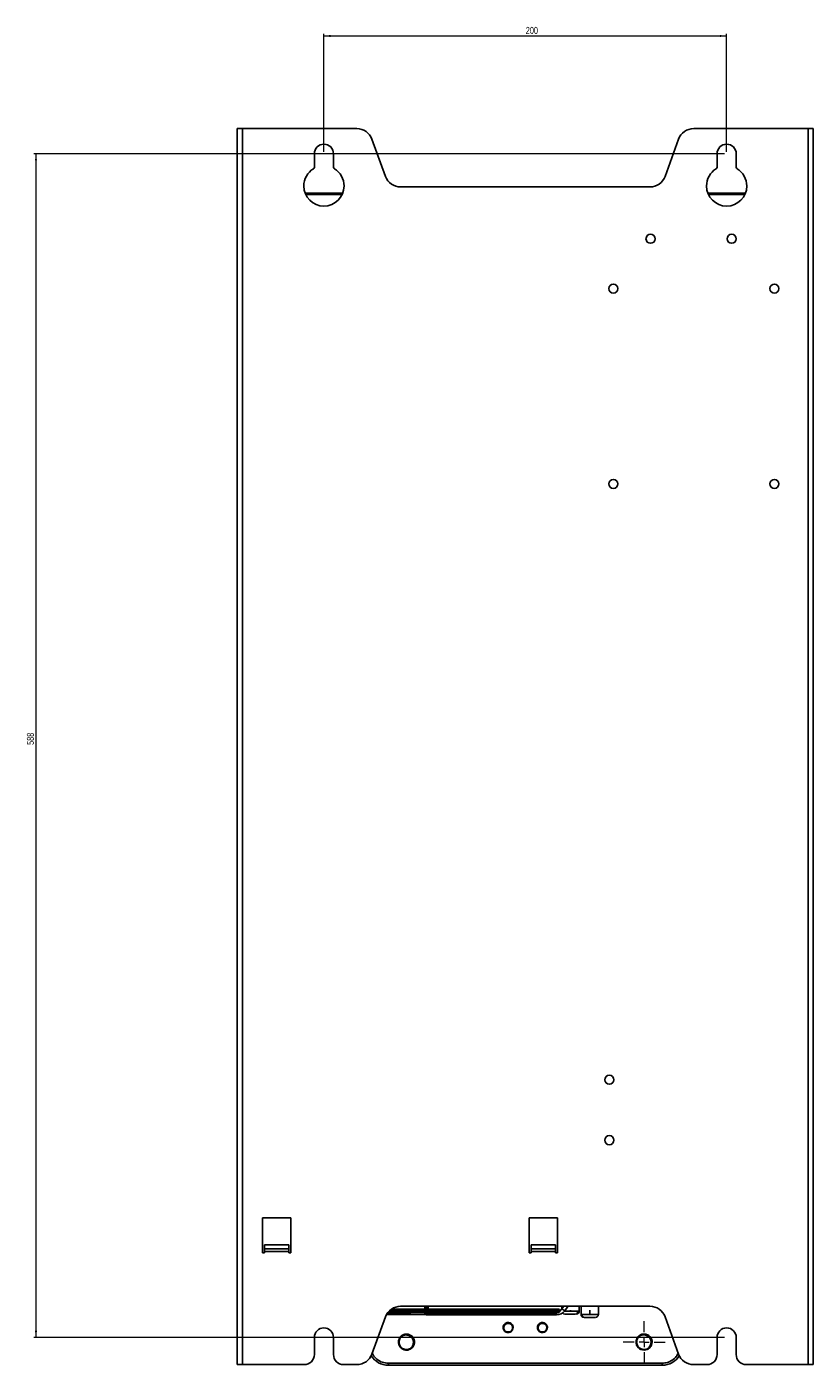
# Model space of a CAD drawing. Header units: millimetres. Extents: x -945 to 1227, y -951 to 1232.
# Tile 68 of 171: x -945 to -554, y -167 to 498. Entities that reach past the tile are written whole.
import ezdxf

# ---------------------------------------------------------------- set-up
doc = ezdxf.new("R2010")
doc.units = ezdxf.units.MM
doc.styles.add('SLDTEXTSTYLE0', font='TXT', dxfattribs={"width": 0.75})
doc.dimstyles.new('SLDDIMSTYLE0', dxfattribs={"dimtxt": 3.5, "dimasz": 3.302, "dimexe": 0, "dimexo": 0.0625, "dimgap": 0.875, "dimtad": 1, "dimrnd": 1e-09, "dimzin": 12, "dimdsep": 46, "dimtxsty": 'SLDTEXTSTYLE0', "dimsah": 1, "dimcen": 0.09, "dimadec": 0, "dimazin": 3, "dimtfac": 1, "dimtofl": 0, "dimtmove": 0, "dimatfit": 3, "dimfxl": 1, "dimfrac": 2, "dimtolj": 1, "dimtzin": 12, "dimarcsym": 0})

# ---------------------------------------------------------------- blocks, each defined once
blk = doc.blocks.new('_D_2')
at = {"color": 8, "linetype": 'Continuous', "lineweight": 0}
for p, q in [((-597.96, 435.29), (-940.96, 435.29)), ((-939.96, 435.29), (-939.96, -152.71)), ((-597.96, -152.71), (-940.96, -152.71))]:
    blk.add_line(p, q, dxfattribs=at)
at = {"color": 8, "linetype": 'Continuous', "lineweight": 18}
for points in [[(-939.96, 435.29), (-940.47, 431.99), (-939.45, 431.99)], [(-939.96, -152.71), (-939.45, -149.41), (-940.47, -149.41)]]:
    blk.add_solid(points, dxfattribs=at)
at = {"color": 8, "linetype": 'Continuous', "lineweight": 18, "insert": (-944.47, 141.62), "char_height": 3.5, "attachment_point": 1, "rotation": 90, "style": 'SLDTEXTSTYLE0'}
blk.add_mtext('588', dxfattribs=at)
blk = doc.blocks.new('_D_3')
at = {"color": 8, "linetype": 'Continuous', "lineweight": 0}
for p, q in [((-796.96, 436.29), (-796.96, 494.79)), ((-796.96, 493.79), (-596.96, 493.79)), ((-596.96, 436.29), (-596.96, 494.79))]:
    blk.add_line(p, q, dxfattribs=at)
at = {"color": 8, "linetype": 'Continuous', "lineweight": 18}
for points in [[(-796.96, 493.79), (-793.66, 493.28), (-793.66, 494.3)], [(-596.96, 493.79), (-600.26, 494.3), (-600.26, 493.28)]]:
    blk.add_solid(points, dxfattribs=at)
at = {"color": 8, "linetype": 'Continuous', "lineweight": 18, "insert": (-696.71, 498.3), "char_height": 3.5, "attachment_point": 1, "style": 'SLDTEXTSTYLE0'}
blk.add_mtext('200', dxfattribs=at)
blk = doc.blocks.new('SW_CENTERMARKSYMBOL_2')
at = {"color": 0, "linetype": 'Continuous', "lineweight": 18}
for p, q in [((0, 5), (0, 10.45)), ((-5, 0), (-10.45, 0)), ((0, 0), (-2.5, 0)), ((0, 0), (0, 2.5)), ((0, 0), (0, -2.5)), ((0, 0), (2.5, 0)), ((5, 0), (10.45, 0)), ((0, -5), (0, -10.45))]:
    blk.add_line(p, q, dxfattribs=at)

msp = doc.modelspace()

# ---------------------------------------------------------------- linework, layer by layer
at = {"color": 7, "linetype": 'Continuous', "lineweight": 25}
for p, q in [((-837.461, 447.789), (-839.961, 447.789)), ((-839.961, 447.789), (-839.961, -166.211)), ((-837.461, -166.211), (-837.461, 447.789)), ((-837.461, 447.789), (-780.618, 447.789)), ((-613.304, 447.789), (-556.461, 447.789)), ((-556.461, 447.789), (-556.461, -166.211)), ((-553.961, 447.789), (-556.461, 447.789)), ((-553.961, -166.211), (-553.961, 447.789)), ((-773.1, 442.526), (-766.377, 424.053)), ((-627.545, 424.053), (-620.822, 442.526)), ((-801.711, 435.289), (-801.711, 428.667)), ((-792.211, 428.667), (-792.211, 435.289)), ((-601.711, 435.289), (-601.711, 428.667)), ((-592.211, 428.667), (-592.211, 435.289)), ((-805.961, 415.789), (-806.329, 415.789)), ((-806, 415.013), (-787.922, 415.013)), ((-805.961, 415.789), (-805.961, 415.013)), ((-787.961, 415.789), (-805.961, 415.789)), ((-787.961, 415.013), (-787.961, 415.789)), ((-787.594, 415.789), (-787.961, 415.789)), ((-758.859, 418.789), (-635.063, 418.789)), ((-605.961, 415.789), (-606.329, 415.789)), ((-606, 415.013), (-587.922, 415.013)), ((-605.961, 415.789), (-605.961, 415.013)), ((-587.961, 415.789), (-605.961, 415.789)), ((-587.961, 415.013), (-587.961, 415.789)), ((-587.594, 415.789), (-587.961, 415.789)), ((-813.461, -93.211), (-827.461, -93.211)), ((-827.461, -93.211), (-827.461, -110.711)), ((-813.461, -110.711), (-813.461, -93.211)), ((-680.961, -93.211), (-694.961, -93.211)), ((-694.961, -93.211), (-694.961, -110.711)), ((-680.961, -110.711), (-680.961, -93.211)), ((-827.211, -110.711), (-827.461, -110.711)), ((-827.211, -110.711), (-827.211, -110.728)), ((-827.211, -110.728), (-826.461, -110.728)), ((-826.461, -106.711), (-814.461, -106.711)), ((-826.461, -108.728), (-826.461, -106.711)), ((-814.461, -108.728), (-826.461, -108.728)), ((-826.461, -108.728), (-826.461, -109.978)), ((-826.461, -109.978), (-826.461, -110.728)), ((-826.461, -109.978), (-814.461, -109.978)), ((-814.461, -106.711), (-814.461, -108.728)), ((-814.461, -109.978), (-814.461, -108.728)), ((-814.461, -110.728), (-814.461, -109.978)), ((-814.461, -110.728), (-813.711, -110.728)), ((-813.711, -110.728), (-813.711, -110.711)), ((-813.461, -110.711), (-813.711, -110.711)), ((-694.711, -110.711), (-694.961, -110.711)), ((-694.711, -110.711), (-694.711, -110.728)), ((-694.711, -110.728), (-693.961, -110.728)), ((-693.961, -106.711), (-681.961, -106.711)), ((-693.961, -108.728), (-693.961, -106.711)), ((-681.961, -108.728), (-693.961, -108.728)), ((-693.961, -108.728), (-693.961, -109.978)), ((-693.961, -109.978), (-693.961, -110.728)), ((-693.961, -109.978), (-681.961, -109.978)), ((-681.961, -106.711), (-681.961, -108.728)), ((-681.961, -109.978), (-681.961, -108.728)), ((-681.961, -110.728), (-681.961, -109.978)), ((-681.961, -110.728), (-681.211, -110.728)), ((-681.211, -110.728), (-681.211, -110.711)), ((-680.961, -110.711), (-681.211, -110.711)), ((-746.771, -138.611), (-763.38, -138.611)), ((-635.063, -137.211), (-758.859, -137.211)), ((-746.811, -137.211), (-746.811, -138.961)), ((-746.811, -138.961), (-746.811, -140.661)), ((-745.961, -139.455), (-745.961, -137.255)), ((-745.961, -141.511), (-745.961, -139.455)), ((-680.539, -138.611), (-745.151, -138.611)), ((-745.111, -138.961), (-745.111, -137.211)), ((-745.111, -140.661), (-745.111, -138.961)), ((-678.777, -138.466), (-677.88, -137.211)), ((-677.394, -139.455), (-678.777, -138.466)), ((-678.753, -137.211), (-678.753, -138.432)), ((-677.394, -139.455), (-675.823, -137.255)), ((-674.453, -139.116), (-674.453, -139.611)), ((-674.453, -139.611), (-670.853, -139.611)), ((-670.153, -139.611), (-670.153, -137.211)), ((-669.267, -137.211), (-669.267, -141.311)), ((-664.967, -139.116), (-664.967, -141.311)), ((-660.667, -141.311), (-660.667, -137.211)), ((-766.377, -142.474), (-773.1, -160.947)), ((-765.844, -141.311), (-754.136, -141.311)), ((-765.183, -140.311), (-746.758, -140.311)), ((-745.164, -140.311), (-680.544, -140.311)), ((-737.786, -141.511), (-681.389, -141.511)), ((-681.389, -140.661), (-737.783, -140.661)), ((-681.389, -141.511), (-681.389, -140.661)), ((-668.935, -141.311), (-664.967, -141.311)), ((-620.822, -160.947), (-627.545, -142.474)), ((-801.711, -152.711), (-801.711, -161.211)), ((-792.211, -161.211), (-792.211, -152.711)), ((-754.742, -151.255), (-755.961, -151.011)), ((-636.549, -151.291), (-637.377, -151.127)), ((-601.711, -152.711), (-601.711, -161.211)), ((-592.211, -161.211), (-592.211, -152.711)), ((-759.902, -155.389), (-759.644, -155.365)), ((-754.016, -158.506), (-754.221, -158.562)), ((-641.87, -154.553), (-641.961, -155.011)), ((-641.961, -155.011), (-641.856, -155.54)), ((-641.92, -155.011), (-641.661, -155.011)), ((-839.961, -166.211), (-837.461, -166.211)), ((-806.711, -166.211), (-837.461, -166.211)), ((-780.618, -166.211), (-787.211, -166.211)), ((-764.961, -165.511), (-628.961, -165.511)), ((-764.961, -165.511), (-764.961, -166.511)), ((-628.961, -165.511), (-628.961, -166.511)), ((-606.711, -166.211), (-613.304, -166.211)), ((-556.461, -166.211), (-587.211, -166.211)), ((-556.461, -166.211), (-553.961, -166.211)), ((-764.961, -166.511), (-628.961, -166.511))]:
    msp.add_line(p, q, dxfattribs=at)
at = {"color": 250, "linetype": 'Continuous', "lineweight": 25}
for p, q in [((-764.422, -139.461), (-746.811, -139.461)), ((-745.111, -139.461), (-679.69, -139.461)), ((-677.51, -139.611), (-674.453, -139.611)), ((-675.823, -137.255), (-675.884, -137.211)), ((-670.853, -139.611), (-670.153, -139.611)), ((-765.297, -140.461), (-754.139, -140.461)), ((-681.389, -140.661), (-681.389, -140.311)), ((-669.267, -141.311), (-668.935, -141.311)), ((-664.967, -141.311), (-660.667, -141.311))]:
    msp.add_line(p, q, dxfattribs=at)
at = {"color": 250, "linetype": 'Continuous', "lineweight": 25, "flags": 128}
for points in [[(-745.961, -139.455), (-746.286, -139.417), (-746.562, -139.31), (-746.746, -139.15), (-746.811, -138.961)], [(-745.961, -137.255), (-746.286, -137.217), (-746.312, -137.211)], [(-745.61, -137.211), (-745.636, -137.217), (-745.961, -137.255)], [(-745.111, -138.961), (-745.176, -139.15), (-745.36, -139.31), (-745.636, -139.417), (-745.961, -139.455)]]:
    msp.add_lwpolyline(points, dxfattribs=at)
at = {"color": 7, "linetype": 'Continuous', "lineweight": 25}
for centre, radius, start, end in [((-780.618, 439.789), 8, 20, 90), ((-613.304, 439.789), 8, 90, 160), ((-796.961, 435.289), 4.75, 0, 180), ((-596.961, 435.289), 4.75, 0, 180), ((-796.961, 419.289), 10, 121.51537, 180), ((-802.711, 428.667), 1, 301.51537, 0), ((-791.211, 428.667), 1, 180, 238.48463), ((-796.961, 419.289), 10, 0, 58.48463), ((-596.961, 419.289), 10, 121.51537, 180), ((-602.711, 428.667), 1, 301.51537, 0), ((-591.211, 428.667), 1, 180, 238.48463), ((-596.961, 419.289), 10, 0, 58.48463), ((-796.961, 419.289), 10, 180, 0), ((-758.859, 426.789), 8, 200, 270), ((-635.063, 426.789), 8, 270, 340), ((-596.961, 419.289), 10, 180, 0), ((-634.761, 393.039), 2.25, 0, 180), ((-634.761, 393.039), 2.25, 180, 0), ((-594.461, 393.039), 2.25, 0, 180), ((-594.461, 393.039), 2.25, 180, 0), ((-653.211, 368.289), 2.25, 0, 180), ((-653.211, 368.289), 2.25, 180, 0), ((-573.211, 368.289), 2.25, 0, 180), ((-573.211, 368.289), 2.25, 180, 0), ((-653.211, 271.289), 2.25, 0, 180), ((-573.211, 271.289), 2.25, 0, 180), ((-653.211, 271.289), 2.25, 180, 0), ((-573.211, 271.289), 2.25, 180, 0), ((-655.211, -24.711), 2.25, 0, 180), ((-655.211, -24.711), 2.25, 180, 0), ((-655.211, -54.711), 2.25, 0, 180), ((-655.211, -54.711), 2.25, 180, 0), ((-758.859, -145.211), 8, 90, 160), ((-681.389, -136.601), 4.909, 270, 324.464799), ((-680.539, -139.461), 0.85, 8.861534, 90), ((-681.389, -136.601), 3.209, 301.773182, 324.464799), ((-672.242, -139.723), 1.394, 275.51505, 4.614892), ((-671.653, -139.611), 1.5, 270, 0), ((-635.063, -145.211), 8, 20, 90), ((-745.961, -140.661), 0.85, 180, 270), ((-745.961, -140.661), 0.85, 270, 0), ((-705.461, -147.801), 2.5, 135, 180), ((-688.461, -147.801), 2.5, 135, 180), ((-677.253, -139.611), 1.5, 217.636235, 270), ((-667.767, -141.311), 1.5, 180, 270), ((-667.49, -141.366), 1.446, 177.791472, 267.60645), ((-662.167, -141.311), 1.5, 270, 360), ((-796.961, -152.711), 4.75, 0, 180), ((-755.961, -155.011), 4, 90, 122.381334), ((-755.961, -155.011), 4, 77.381333, 90), ((-705.461, -147.801), 2.5, 230.390703, 0), ((-688.461, -147.801), 2.5, 230.390703, 0), ((-637.961, -155.011), 4, 71.889522, 116.889523), ((-596.961, -152.711), 4.75, 0, 180), ((-806.711, -161.211), 5, 270, 0), ((-787.211, -161.211), 5, 180, 270), ((-780.618, -158.211), 8, 270, 340), ((-764.961, -156.511), 10, 211.809743, 270), ((-628.961, -156.511), 10, 270, 328.190257), ((-613.304, -158.211), 8, 200, 270), ((-606.711, -161.211), 5, 270, 0), ((-587.211, -161.211), 5, 180, 270)]:
    msp.add_arc(centre, radius, start, end, dxfattribs=at)
for points, knots in [([(-680.566, -140.302), (-680.539, -140.305), (-680.422, -140.318), (-680.212, -140.256), (-679.974, -140.113), (-679.8, -139.9), (-679.71, -139.675), (-679.692, -139.531), (-679.69, -139.473), (-679.69, -139.461)], [0, 0, 0, 0, 0.0560176, 0.2405012, 0.4301922, 0.6184926, 0.7964121, 0.9577174, 1, 1, 1, 1]), ([(-754.139, -140.461), (-754.139, -140.686), (-754.139, -141.005), (-754.139, -141.197), (-754.139, -141.286), (-754.139, -141.311), (-754.139, -141.311)], [0, 0, 0, 0, 0.5, 0.75, 0.75, 1, 1, 1, 1]), ([(-754.139, -141.311), (-752.952, -141.308), (-751.229, -141.304), (-749.206, -141.292), (-747.974, -141.284), (-747.054, -141.28), (-746.686, -141.28), (-746.531, -141.279)], [0, 0, 0, 0, 0.3802928, 0.5523087, 0.7175603, 0.881383, 1, 1, 1, 1]), ([(-745.798, -141.481), (-745.756, -141.48), (-745.658, -141.478), (-744.928, -141.48), (-743.959, -141.484), (-742.713, -141.492), (-740.695, -141.504), (-738.97, -141.508), (-737.783, -141.511)], [0, 0, 0, 0, 0.1099251, 0.2525535, 0.3914814, 0.5316211, 0.6774972, 1, 1, 1, 1]), ([(-707.229, -146.033), (-707.265, -146.071), (-707.338, -146.146), (-707.437, -146.268), (-707.528, -146.393), (-707.61, -146.523), (-707.682, -146.656), (-707.745, -146.79), (-707.798, -146.925), (-707.842, -147.06), (-707.878, -147.194), (-707.905, -147.326), (-707.924, -147.456), (-707.936, -147.583), (-707.941, -147.706), (-707.939, -147.826), (-707.927, -148.016), (-707.888, -148.261), (-707.802, -148.536), (-707.704, -148.752), (-707.617, -148.894), (-707.554, -148.979), (-707.515, -149.023), (-707.484, -149.053), (-707.46, -149.07), (-707.439, -149.076), (-707.429, -149.059), (-707.432, -149.026), (-707.445, -148.97), (-707.471, -148.886), (-707.514, -148.746), (-707.571, -148.538), (-707.597, -148.364), (-707.611, -148.268)], [0, 0, 0, 0, 0.0375584, 0.0748223, 0.1117003, 0.1481059, 0.1839576, 0.2191805, 0.2537068, 0.2874756, 0.3204341, 0.352537, 0.3837464, 0.4140322, 0.4433708, 0.4717589, 0.4995337, 0.5793946, 0.6479688, 0.704565, 0.748997, 0.7667298, 0.7807464, 0.7911597, 0.7981829, 0.802433, 0.8061277, 0.8120612, 0.8260845, 0.8469762, 0.8748035, 0.9310442, 1, 1, 1, 1]), ([(-707.371, -147.01), (-707.351, -146.964), (-707.312, -146.876), (-707.246, -146.755), (-707.178, -146.647), (-707.11, -146.553), (-707.045, -146.471), (-706.983, -146.4), (-706.864, -146.277), (-706.635, -146.083), (-706.257, -145.873), (-705.842, -145.755), (-705.502, -145.728), (-705.229, -145.742), (-704.962, -145.785), (-704.774, -145.853), (-704.67, -145.891)], [0, 0, 0, 0, 0.0459696, 0.0885899, 0.1277997, 0.1635758, 0.195925, 0.2248761, 0.2504726, 0.3546249, 0.5010938, 0.6461137, 0.7507182, 0.8152456, 0.8983323, 1, 1, 1, 1]), ([(-702.961, -147.801), (-702.961, -147.561), (-702.996, -147.315), (-703.14, -146.84), (-703.248, -146.612), (-703.454, -146.305), (-703.529, -146.209), (-703.692, -146.03), (-703.778, -145.948), (-704.06, -145.716), (-704.275, -145.586), (-704.734, -145.396), (-704.978, -145.336), (-705.341, -145.3), (-705.461, -145.298), (-705.702, -145.309), (-705.823, -145.324), (-706.186, -145.395), (-706.424, -145.48), (-706.861, -145.714), (-707.06, -145.864), (-707.229, -146.033)], [0, 0, 0, 0, 0.125, 0.125, 0.25, 0.25, 0.3125, 0.3125, 0.375, 0.375, 0.5, 0.5, 0.625, 0.625, 0.6875, 0.6875, 0.75, 0.75, 0.875, 0.875, 1, 1, 1, 1]), ([(-704.67, -145.891), (-704.627, -145.904), (-704.543, -145.931), (-704.427, -145.978), (-704.323, -146.026), (-704.233, -146.075), (-704.154, -146.121), (-704.062, -146.182), (-703.953, -146.262), (-703.834, -146.366), (-703.718, -146.482), (-703.649, -146.565), (-703.61, -146.611)], [0, 0, 0, 0, 0.10500926, 0.20156776, 0.2894, 0.36832648, 0.4382439, 0.49910665, 0.62291355, 0.74934379, 0.86244179, 1, 1, 1, 1]), ([(-690.229, -146.033), (-690.265, -146.071), (-690.338, -146.146), (-690.437, -146.268), (-690.528, -146.393), (-690.61, -146.523), (-690.682, -146.656), (-690.745, -146.79), (-690.798, -146.925), (-690.842, -147.06), (-690.878, -147.194), (-690.905, -147.326), (-690.924, -147.456), (-690.936, -147.583), (-690.941, -147.706), (-690.939, -147.826), (-690.927, -148.016), (-690.888, -148.261), (-690.802, -148.536), (-690.704, -148.752), (-690.617, -148.894), (-690.554, -148.979), (-690.515, -149.023), (-690.484, -149.053), (-690.46, -149.07), (-690.439, -149.076), (-690.429, -149.059), (-690.432, -149.026), (-690.445, -148.97), (-690.471, -148.886), (-690.514, -148.746), (-690.571, -148.538), (-690.597, -148.364), (-690.611, -148.268)], [0, 0, 0, 0, 0.0375584, 0.0748223, 0.1117003, 0.1481059, 0.1839576, 0.2191805, 0.2537068, 0.2874756, 0.3204341, 0.352537, 0.3837464, 0.4140322, 0.4433708, 0.4717589, 0.4995337, 0.5793946, 0.6479688, 0.704565, 0.748997, 0.7667298, 0.7807464, 0.7911597, 0.7981829, 0.802433, 0.8061277, 0.8120612, 0.8260845, 0.8469762, 0.8748035, 0.9310442, 1, 1, 1, 1]), ([(-690.371, -147.01), (-690.351, -146.964), (-690.312, -146.876), (-690.246, -146.755), (-690.178, -146.647), (-690.11, -146.553), (-690.045, -146.471), (-689.983, -146.4), (-689.864, -146.277), (-689.635, -146.083), (-689.257, -145.873), (-688.842, -145.755), (-688.502, -145.728), (-688.229, -145.742), (-687.962, -145.785), (-687.774, -145.853), (-687.67, -145.891)], [0, 0, 0, 0, 0.0459696, 0.0885899, 0.1277997, 0.1635758, 0.195925, 0.2248761, 0.2504726, 0.354625, 0.5010938, 0.6461137, 0.7507182, 0.8152456, 0.8983323, 1, 1, 1, 1]), ([(-685.961, -147.801), (-685.961, -147.561), (-685.996, -147.315), (-686.14, -146.84), (-686.248, -146.612), (-686.454, -146.305), (-686.529, -146.209), (-686.692, -146.03), (-686.778, -145.948), (-687.06, -145.716), (-687.275, -145.586), (-687.734, -145.396), (-687.978, -145.336), (-688.341, -145.3), (-688.461, -145.298), (-688.702, -145.309), (-688.823, -145.324), (-689.186, -145.395), (-689.424, -145.48), (-689.861, -145.714), (-690.06, -145.864), (-690.229, -146.033)], [0, 0, 0, 0, 0.125, 0.125, 0.25, 0.25, 0.3125, 0.3125, 0.375, 0.375, 0.5, 0.5, 0.625, 0.625, 0.6875, 0.6875, 0.75, 0.75, 0.875, 0.875, 1, 1, 1, 1]), ([(-687.67, -145.891), (-687.627, -145.904), (-687.543, -145.931), (-687.427, -145.978), (-687.323, -146.026), (-687.233, -146.075), (-687.154, -146.121), (-687.062, -146.182), (-686.953, -146.262), (-686.834, -146.366), (-686.718, -146.482), (-686.649, -146.565), (-686.61, -146.611)], [0, 0, 0, 0, 0.1050093, 0.2015678, 0.2894, 0.3683265, 0.4382439, 0.4991067, 0.6229136, 0.7493438, 0.8624418, 1, 1, 1, 1]), ([(-677.226, -141.111), (-677.235, -141.111), (-677.28, -141.111), (-677.097, -141.111), (-676.695, -141.111), (-676.011, -141.111), (-675.169, -141.111), (-674.295, -141.111), (-673.417, -141.111), (-672.642, -141.111), (-672.272, -141.111), (-672.108, -141.111)], [0, 0, 0, 0, 0.0251103, 0.1359498, 0.2581861, 0.3870344, 0.5158827, 0.6381189, 0.7489584, 0.8891605, 1, 1, 1, 1]), ([(-667.551, -142.811), (-667.428, -142.811), (-667.151, -142.811), (-666.468, -142.811), (-665.639, -142.811), (-664.765, -142.811), (-663.869, -142.811), (-663.086, -142.811), (-662.538, -142.811), (-662.208, -142.811), (-662.206, -142.811), (-662.206, -142.811)], [0, 0, 0, 0, 0.1034326, 0.2342657, 0.3376984, 0.4517662, 0.5720042, 0.6922422, 0.80631, 0.9097426, 1, 1, 1, 1]), ([(-758.103, -151.633), (-758.156, -151.667), (-758.26, -151.735), (-758.41, -151.846), (-758.553, -151.963), (-758.689, -152.085), (-758.818, -152.212), (-759.012, -152.421), (-759.274, -152.757), (-759.542, -153.222), (-759.738, -153.712), (-759.858, -154.17), (-759.919, -154.605), (-759.934, -155.009), (-759.912, -155.266), (-759.902, -155.389)], [0, 0, 0, 0, 0.0428463, 0.085349, 0.1274578, 0.1691252, 0.2103067, 0.2509609, 0.3640607, 0.5008327, 0.6163204, 0.7240015, 0.8237465, 0.9156562, 1, 1, 1, 1]), ([(-759.644, -155.365), (-759.675, -155.046), (-759.664, -154.712), (-759.549, -154.045), (-759.443, -153.714), (-759.144, -153.093), (-758.95, -152.804), (-758.5, -152.298), (-758.245, -152.082), (-757.977, -151.908)], [0, 0, 0, 0, 0.25, 0.25, 0.5, 0.5, 0.75, 0.75, 1, 1, 1, 1]), ([(-755.087, -151.107), (-755.152, -151.094), (-755.279, -151.067), (-755.47, -151.04), (-755.657, -151.021), (-755.839, -151.012), (-756.016, -151.012), (-756.187, -151.019), (-756.352, -151.033), (-756.513, -151.054), (-756.669, -151.08), (-756.821, -151.112), (-756.967, -151.15), (-757.109, -151.192), (-757.245, -151.238), (-757.375, -151.287), (-757.5, -151.34), (-757.619, -151.395), (-757.829, -151.502), (-758.102, -151.669), (-758.4, -151.901), (-758.62, -152.114), (-758.752, -152.266), (-758.821, -152.36), (-758.851, -152.403), (-758.873, -152.439), (-758.89, -152.469), (-758.9, -152.494), (-758.906, -152.511), (-758.905, -152.525), (-758.895, -152.53), (-758.881, -152.525), (-758.864, -152.517), (-758.842, -152.503), (-758.815, -152.485), (-758.777, -152.456), (-758.724, -152.416), (-758.654, -152.361), (-758.519, -152.256), (-758.297, -152.095), (-758.092, -151.975), (-757.977, -151.908)], [0, 0, 0, 0, 0.0361726, 0.0714313, 0.1057429, 0.1390806, 0.1714232, 0.2027553, 0.2330675, 0.2626185, 0.2915868, 0.3199354, 0.3476299, 0.3746395, 0.4009362, 0.4264952, 0.451295, 0.4753167, 0.4985444, 0.5808633, 0.6500038, 0.7059571, 0.7489855, 0.760494, 0.7700952, 0.7778183, 0.7842807, 0.7891737, 0.7925849, 0.7947571, 0.7965143, 0.7990966, 0.8026005, 0.8073173, 0.8132871, 0.8205295, 0.833496, 0.849822, 0.8695275, 0.9272568, 1, 1, 1, 1]), ([(-757.977, -151.908), (-757.919, -151.877), (-757.803, -151.816), (-757.624, -151.737), (-757.442, -151.667), (-757.193, -151.587), (-756.876, -151.511), (-756.487, -151.462), (-756.172, -151.456), (-755.913, -151.471), (-755.674, -151.5), (-755.341, -151.564), (-755.093, -151.652), (-754.949, -151.703)], [0, 0, 0, 0, 0.0628759, 0.1254715, 0.1876994, 0.2494743, 0.3752767, 0.4996395, 0.6238852, 0.6763056, 0.7485658, 0.8538367, 1, 1, 1, 1]), ([(-755.961, -159.011), (-755.72, -159.011), (-755.484, -158.989), (-755.01, -158.903), (-754.774, -158.838), (-754.084, -158.577), (-753.653, -158.314), (-753.11, -157.827), (-752.947, -157.651), (-752.655, -157.274), (-752.523, -157.07), (-752.185, -156.418), (-752.039, -155.934), (-751.958, -155.205), (-751.954, -154.961), (-751.988, -154.486), (-752.027, -154.249), (-752.209, -153.542), (-752.421, -153.084), (-752.85, -152.485), (-753.01, -152.299), (-753.357, -151.965), (-753.541, -151.817), (-754.144, -151.415), (-754.606, -151.215), (-755.087, -151.107)], [0, 0, 0, 0, 0.0625, 0.0625, 0.125, 0.125, 0.25, 0.25, 0.3125, 0.3125, 0.375, 0.375, 0.5, 0.5, 0.5625, 0.5625, 0.625, 0.625, 0.75, 0.75, 0.8125, 0.8125, 0.875, 0.875, 1, 1, 1, 1]), ([(-754.949, -151.703), (-754.887, -151.723), (-754.767, -151.762), (-754.596, -151.831), (-754.438, -151.904), (-754.294, -151.979), (-754.163, -152.055), (-754.045, -152.13), (-753.939, -152.204), (-753.844, -152.275), (-753.638, -152.439), (-753.287, -152.782), (-752.878, -153.376), (-752.616, -154.048), (-752.521, -154.578), (-752.499, -154.954), (-752.507, -155.265), (-752.549, -155.63), (-752.617, -155.886), (-752.654, -156.022)], [0, 0, 0, 0, 0.0359743, 0.0699654, 0.1019377, 0.1318707, 0.1597569, 0.185599, 0.2094081, 0.2312017, 0.2510017, 0.354922, 0.5010607, 0.6460871, 0.7503469, 0.7970813, 0.8542218, 0.921899, 1, 1, 1, 1]), ([(-707.961, -147.801), (-707.96, -147.855), (-707.958, -147.959), (-707.943, -148.109), (-707.921, -148.246), (-707.895, -148.37), (-707.866, -148.479), (-707.836, -148.575), (-707.807, -148.657), (-707.78, -148.726), (-707.756, -148.782), (-707.737, -148.825), (-707.722, -148.856), (-707.638, -149.03), (-707.435, -149.353), (-707.018, -149.765), (-706.523, -150.056), (-705.988, -150.222), (-705.454, -150.269), (-704.929, -150.194), (-704.405, -149.997), (-703.927, -149.676), (-703.538, -149.228), (-703.271, -148.71), (-703.148, -148.17), (-703.159, -147.687), (-703.236, -147.324), (-703.338, -147.049), (-703.462, -146.811), (-703.563, -146.676), (-703.61, -146.611)], [0, 0, 0, 0, 0.0182426, 0.035179, 0.050748, 0.0649044, 0.0776169, 0.0888653, 0.0986384, 0.1069314, 0.1137439, 0.119078, 0.122937, 0.1253241, 0.1840371, 0.2501605, 0.3207195, 0.3750532, 0.4374006, 0.4997055, 0.5517068, 0.6245816, 0.6906804, 0.7493468, 0.8189964, 0.8745535, 0.9104251, 0.9432281, 0.9730359, 1, 1, 1, 1]), ([(-707.611, -148.268), (-707.616, -148.218), (-707.626, -148.11), (-707.626, -147.948), (-707.615, -147.782), (-707.587, -147.592), (-707.523, -147.327), (-707.429, -147.13), (-707.371, -147.01)], [0, 0, 0, 0, 0.1152858, 0.2498205, 0.3743482, 0.4988166, 0.6924043, 1, 1, 1, 1]), ([(-703.261, -147.801), (-703.261, -147.983), (-703.283, -148.186), (-703.408, -148.622), (-703.511, -148.855), (-703.829, -149.301), (-704.046, -149.514), (-704.581, -149.841), (-704.898, -149.953), (-705.553, -150.023), (-705.888, -149.981), (-706.48, -149.775), (-706.737, -149.614), (-707.143, -149.245), (-707.293, -149.04), (-707.507, -148.64), (-707.572, -148.446), (-707.611, -148.268)], [0, 0, 0, 0, 0.125, 0.125, 0.25, 0.25, 0.375, 0.375, 0.5, 0.5, 0.625, 0.625, 0.75, 0.75, 0.875, 0.875, 1, 1, 1, 1]), ([(-703.61, -146.611), (-703.499, -146.785), (-703.41, -146.978), (-703.291, -147.383), (-703.261, -147.594), (-703.261, -147.801)], [0, 0, 0, 0, 0.5, 0.5, 1, 1, 1, 1]), ([(-690.961, -147.801), (-690.96, -147.855), (-690.958, -147.959), (-690.943, -148.109), (-690.921, -148.246), (-690.895, -148.37), (-690.866, -148.479), (-690.836, -148.575), (-690.807, -148.657), (-690.78, -148.726), (-690.756, -148.782), (-690.737, -148.825), (-690.722, -148.856), (-690.638, -149.03), (-690.435, -149.353), (-690.018, -149.765), (-689.523, -150.056), (-688.988, -150.222), (-688.454, -150.269), (-687.929, -150.194), (-687.405, -149.997), (-686.927, -149.676), (-686.538, -149.228), (-686.271, -148.71), (-686.148, -148.17), (-686.159, -147.687), (-686.236, -147.324), (-686.338, -147.049), (-686.462, -146.811), (-686.563, -146.676), (-686.61, -146.611)], [0, 0, 0, 0, 0.0182426, 0.035179, 0.050748, 0.0649044, 0.0776169, 0.0888653, 0.0986384, 0.1069314, 0.1137439, 0.119078, 0.122937, 0.1253241, 0.1840371, 0.2501605, 0.3207195, 0.3750532, 0.4374006, 0.4997055, 0.5517068, 0.6245816, 0.6906804, 0.7493468, 0.8189964, 0.8745535, 0.9104251, 0.9432281, 0.9730359, 1, 1, 1, 1]), ([(-690.611, -148.268), (-690.616, -148.218), (-690.626, -148.11), (-690.626, -147.948), (-690.615, -147.782), (-690.587, -147.592), (-690.523, -147.327), (-690.429, -147.13), (-690.371, -147.01)], [0, 0, 0, 0, 0.1152858, 0.2498205, 0.3743482, 0.4988166, 0.6924043, 1, 1, 1, 1]), ([(-686.261, -147.801), (-686.261, -147.983), (-686.283, -148.186), (-686.408, -148.622), (-686.511, -148.855), (-686.829, -149.301), (-687.046, -149.514), (-687.581, -149.841), (-687.898, -149.953), (-688.553, -150.023), (-688.888, -149.981), (-689.48, -149.775), (-689.737, -149.614), (-690.143, -149.245), (-690.293, -149.04), (-690.507, -148.64), (-690.572, -148.446), (-690.611, -148.268)], [0, 0, 0, 0, 0.125, 0.125, 0.25, 0.25, 0.375, 0.375, 0.5, 0.5, 0.625, 0.625, 0.75, 0.75, 0.875, 0.875, 1, 1, 1, 1]), ([(-686.61, -146.611), (-686.499, -146.785), (-686.41, -146.978), (-686.291, -147.383), (-686.261, -147.594), (-686.261, -147.801)], [0, 0, 0, 0, 0.5, 0.5, 1, 1, 1, 1]), ([(-639.77, -151.443), (-639.826, -151.472), (-639.936, -151.53), (-640.096, -151.627), (-640.25, -151.729), (-640.397, -151.838), (-640.537, -151.951), (-640.75, -152.141), (-641.043, -152.45), (-641.354, -152.888), (-641.596, -153.357), (-641.76, -153.801), (-641.862, -154.228), (-641.916, -154.629), (-641.919, -154.887), (-641.92, -155.011)], [0, 0, 0, 0, 0.04284631, 0.085349, 0.1274578, 0.1691252, 0.21030667, 0.2509609, 0.3640607, 0.50083272, 0.61632035, 0.72400153, 0.82374646, 0.91565622, 1, 1, 1, 1]), ([(-641.661, -155.011), (-641.661, -154.691), (-641.619, -154.359), (-641.44, -153.707), (-641.303, -153.386), (-640.946, -152.797), (-640.725, -152.528), (-640.229, -152.068), (-639.954, -151.877), (-639.671, -151.729)], [0, 0, 0, 0, 0.25, 0.25, 0.5, 0.5, 0.75, 0.75, 1, 1, 1, 1]), ([(-636.718, -151.209), (-636.781, -151.189), (-636.905, -151.15), (-637.092, -151.105), (-637.276, -151.069), (-637.457, -151.043), (-637.633, -151.025), (-637.804, -151.016), (-637.97, -151.014), (-638.132, -151.019), (-638.29, -151.03), (-638.444, -151.048), (-638.593, -151.071), (-638.738, -151.099), (-638.878, -151.132), (-639.013, -151.169), (-639.142, -151.21), (-639.266, -151.253), (-639.485, -151.34), (-639.772, -151.479), (-640.091, -151.682), (-640.331, -151.873), (-640.476, -152.012), (-640.554, -152.098), (-640.588, -152.138), (-640.614, -152.172), (-640.633, -152.201), (-640.646, -152.224), (-640.653, -152.241), (-640.654, -152.254), (-640.644, -152.26), (-640.63, -152.257), (-640.612, -152.25), (-640.589, -152.239), (-640.561, -152.223), (-640.52, -152.199), (-640.463, -152.163), (-640.388, -152.115), (-640.244, -152.024), (-640.008, -151.884), (-639.791, -151.785), (-639.671, -151.729)], [0, 0, 0, 0, 0.0361726, 0.0714313, 0.1057429, 0.1390806, 0.1714232, 0.2027553, 0.2330675, 0.2626185, 0.2915868, 0.3199354, 0.3476299, 0.3746395, 0.4009362, 0.4264952, 0.451295, 0.4753167, 0.4985444, 0.5808633, 0.6500038, 0.7059571, 0.7489855, 0.760494, 0.7700952, 0.7778183, 0.7842807, 0.7891737, 0.7925849, 0.7947571, 0.7965143, 0.7990966, 0.8026005, 0.8073173, 0.8132871, 0.8205295, 0.833496, 0.849822, 0.8695275, 0.9272568, 1, 1, 1, 1]), ([(-639.671, -151.729), (-639.61, -151.704), (-639.489, -151.655), (-639.303, -151.593), (-639.115, -151.54), (-638.86, -151.484), (-638.537, -151.44), (-638.145, -151.428), (-637.831, -151.452), (-637.574, -151.492), (-637.339, -151.543), (-637.014, -151.639), (-636.776, -151.75), (-636.637, -151.815)], [0, 0, 0, 0, 0.0628759, 0.1254715, 0.1876994, 0.2494743, 0.3752767, 0.4996395, 0.6238852, 0.6763056, 0.7485658, 0.8538367, 1, 1, 1, 1]), ([(-633.961, -155.011), (-633.961, -154.603), (-634.025, -154.183), (-634.285, -153.379), (-634.481, -152.995), (-634.972, -152.32), (-635.26, -152.031), (-635.933, -151.537), (-636.316, -151.34), (-636.718, -151.209)], [0, 0, 0, 0, 0.25, 0.25, 0.5, 0.5, 0.75, 0.75, 1, 1, 1, 1]), ([(-636.637, -151.815), (-636.578, -151.841), (-636.462, -151.891), (-636.298, -151.976), (-636.148, -152.064), (-636.011, -152.152), (-635.888, -152.24), (-635.778, -152.327), (-635.679, -152.41), (-635.592, -152.49), (-635.403, -152.673), (-635.086, -153.048), (-634.736, -153.679), (-634.539, -154.373), (-634.495, -154.909), (-634.509, -155.286), (-634.547, -155.594), (-634.624, -155.954), (-634.716, -156.202), (-634.766, -156.334)], [0, 0, 0, 0, 0.0359743, 0.0699654, 0.1019377, 0.1318707, 0.1597569, 0.185599, 0.2094081, 0.2312017, 0.2510017, 0.354922, 0.5010607, 0.6460871, 0.7503469, 0.7970813, 0.8542218, 0.921899, 1, 1, 1, 1]), ([(-759.902, -155.389), (-759.894, -155.451), (-759.878, -155.577), (-759.841, -155.77), (-759.793, -155.972), (-759.729, -156.183), (-759.649, -156.401), (-759.551, -156.625), (-759.432, -156.854), (-759.151, -157.317), (-758.687, -157.844), (-757.966, -158.35), (-757.193, -158.686), (-756.401, -158.82), (-755.773, -158.793), (-755.364, -158.725), (-755.053, -158.642), (-754.768, -158.539), (-754.598, -158.456), (-754.517, -158.417)], [0, 0, 0, 0, 0.02558453, 0.05273542, 0.08150367, 0.11193472, 0.14406623, 0.17792562, 0.21352724, 0.25086939, 0.40270282, 0.50038592, 0.61466683, 0.74953194, 0.82951818, 0.87461642, 0.92122744, 0.96291801, 1, 1, 1, 1]), ([(-759.751, -156.074), (-759.727, -156.228), (-759.621, -156.903), (-758.841, -157.893), (-757.542, -158.83), (-756.491, -158.95), (-755.961, -159.011)], [0, 0, 0, 0, 0.0901961, 0.3949118, 0.6952842, 1, 1, 1, 1]), ([(-754.517, -158.417), (-754.746, -158.514), (-754.997, -158.593), (-755.533, -158.696), (-755.819, -158.719), (-756.405, -158.695), (-756.706, -158.648), (-757.297, -158.475), (-757.585, -158.35), (-758.122, -158.03), (-758.37, -157.836), (-758.803, -157.399), (-758.989, -157.157), (-759.29, -156.653), (-759.405, -156.391), (-759.57, -155.87), (-759.62, -155.612), (-759.644, -155.365)], [0, 0, 0, 0, 0.125, 0.125, 0.25, 0.25, 0.375, 0.375, 0.5, 0.5, 0.625, 0.625, 0.75, 0.75, 0.875, 0.875, 1, 1, 1, 1]), ([(-752.654, -156.022), (-752.669, -156.086), (-752.697, -156.207), (-752.75, -156.376), (-752.803, -156.523), (-752.854, -156.649), (-752.925, -156.805), (-753.064, -157.07), (-753.28, -157.392), (-753.566, -157.72), (-753.855, -157.987), (-754.174, -158.226), (-754.403, -158.353), (-754.517, -158.417)], [0, 0, 0, 0, 0.06279346, 0.11922659, 0.16918456, 0.21260116, 0.24944592, 0.33260296, 0.49956796, 0.61941208, 0.74908403, 0.87470455, 1, 1, 1, 1]), ([(-641.92, -155.011), (-641.918, -155.072), (-641.914, -155.199), (-641.896, -155.395), (-641.867, -155.601), (-641.824, -155.817), (-641.765, -156.042), (-641.689, -156.274), (-641.593, -156.513), (-641.357, -157.001), (-640.945, -157.57), (-640.276, -158.143), (-639.539, -158.551), (-638.764, -158.76), (-638.136, -158.794), (-637.722, -158.765), (-637.405, -158.713), (-637.111, -158.637), (-636.934, -158.571), (-636.85, -158.54)], [0, 0, 0, 0, 0.0255845, 0.0527354, 0.0815037, 0.1119347, 0.1440662, 0.1779256, 0.2135272, 0.2508694, 0.4027028, 0.5003859, 0.6146668, 0.7495319, 0.8295182, 0.8746164, 0.9212274, 0.962918, 1, 1, 1, 1]), ([(-641.777, -155.935), (-641.747, -156.14), (-641.639, -156.863), (-640.84, -157.907), (-639.538, -158.804), (-637.96, -159.114), (-636.389, -158.802), (-635.066, -157.913), (-634.141, -156.581), (-634.021, -155.534), (-633.961, -155.011)], [0, 0, 0, 0, 0.0535821, 0.1887847, 0.3239872, 0.4591898, 0.5943923, 0.7295949, 0.8647974, 1, 1, 1, 1]), ([(-636.85, -158.54), (-637.087, -158.614), (-637.344, -158.669), (-637.888, -158.72), (-638.174, -158.716), (-638.756, -158.636), (-639.051, -158.56), (-639.622, -158.331), (-639.898, -158.179), (-640.401, -157.809), (-640.629, -157.592), (-641.019, -157.116), (-641.18, -156.858), (-641.431, -156.327), (-641.521, -156.055), (-641.636, -155.521), (-641.661, -155.259), (-641.661, -155.011)], [0, 0, 0, 0, 0.125, 0.125, 0.25, 0.25, 0.375, 0.375, 0.5, 0.5, 0.625, 0.625, 0.75, 0.75, 0.875, 0.875, 1, 1, 1, 1]), ([(-634.766, -156.334), (-634.787, -156.396), (-634.827, -156.514), (-634.895, -156.677), (-634.962, -156.819), (-635.025, -156.939), (-635.11, -157.087), (-635.274, -157.338), (-635.52, -157.638), (-635.837, -157.937), (-636.149, -158.174), (-636.49, -158.382), (-636.73, -158.487), (-636.85, -158.54)], [0, 0, 0, 0, 0.0627935, 0.1192266, 0.1691846, 0.2126012, 0.2494459, 0.332603, 0.499568, 0.6194121, 0.749084, 0.8747046, 1, 1, 1, 1])]:
    msp.add_open_spline(points, degree=3, knots=knots, dxfattribs=at)
for points in [[(-679.69, -139.461), (-679.689, -139.374), (-679.699, -139.33), (-679.699, -139.33)], [(-737.783, -140.838), (-742.334, -140.838), (-745.281, -141.171), (-745.281, -141.171)], [(-737.783, -140.838), (-737.783, -140.808), (-737.783, -140.749), (-737.783, -140.69), (-737.783, -140.661)], [(-737.783, -141.511), (-737.783, -141.511), (-737.783, -141.374), (-737.783, -141.037), (-737.783, -140.838)]]:
    msp.add_open_spline(points, degree=3, dxfattribs=at)
at = {"color": 250, "linetype": 'Continuous', "lineweight": 25}
for points, knots in [([(-772.932, -160.484), (-772.801, -160.8), (-772.317, -161.971), (-770.626, -163.662), (-768.018, -165.221), (-765.955, -165.416), (-764.961, -165.511)], [0, 0, 0, 0, 0.1030162, 0.3811369, 0.7020093, 1, 1, 1, 1]), ([(-628.961, -165.511), (-628.124, -165.443), (-626.392, -165.305), (-623.975, -164.136), (-622.002, -162.508), (-621.304, -161.053), (-621.008, -160.435)], [0, 0, 0, 0, 0.25079907, 0.51855677, 0.79571178, 1, 1, 1, 1])]:
    msp.add_open_spline(points, degree=3, knots=knots, dxfattribs=at)

# ---------------------------------------------------------------- block references
at = {"color": 8, "linetype": 'Continuous', "lineweight": 0}
msp.add_blockref('SW_CENTERMARKSYMBOL_2', (-637.961, -155.011), dxfattribs=at)

# ---------------------------------------------------------------- dimensions: what is measured, and where the dimension line sits
at = {"color": 8, "linetype": 'Continuous', "lineweight": 18}
dim = msp.add_linear_dim(base=(-596.961, 493.789), p1=(-796.961, 435.289), p2=(-596.961, 435.289), dimstyle='SLDDIMSTYLE0', dxfattribs=at)
dim.commit()
dim.dimension.update_dxf_attribs({"geometry": '_D_3', "text_midpoint": (-692.835, 493.789), "dimtype": 160})
dim = msp.add_linear_dim(base=(-939.961, -152.711), p1=(-596.961, 435.289), p2=(-596.961, -152.711), angle=90, dimstyle='SLDDIMSTYLE0', dxfattribs=at)
dim.commit()
dim.dimension.update_dxf_attribs({"geometry": '_D_2', "text_midpoint": (-939.961, 145.503), "dimtype": 160})

doc.saveas('drawing.dxf')
